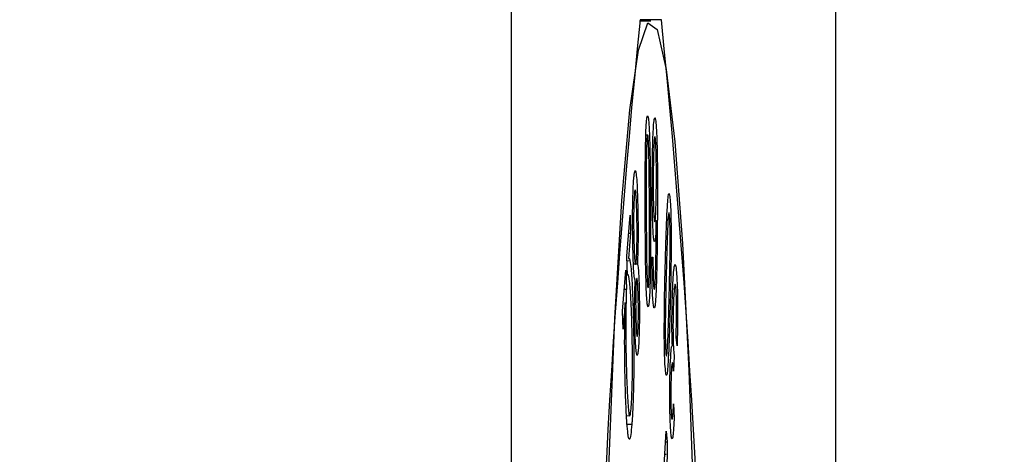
# Model space of a CAD drawing. Header units: millimetres. Extents: x 0 to 1262, y 0 to 420.
# Tile 78 of 99: x 1034.19 to 1037.69, y 167.26 to 168.81. Entities that reach past the tile are written whole.
import ezdxf

# ---------------------------------------------------------------- set-up
doc = ezdxf.new("R2010")
doc.units = ezdxf.units.MM
doc.header["$PDSIZE"] = -1
doc.layers.add('SLD-0', color=7, linetype='Continuous')
doc.styles.add('SLDTEXTSTYLE0', font='TXT', dxfattribs={"width": 0.75})
doc.dimstyles.new('SLDDIMSTYLE1', dxfattribs={"dimtxt": 3.5, "dimasz": 3.2, "dimexe": 0, "dimexo": 0.0625, "dimgap": 0.875, "dimtad": 1, "dimdec": 1, "dimlfac": 3, "dimrnd": 1e-09, "dimzin": 12, "dimdsep": 46, "dimtxsty": 'SLDTEXTSTYLE0', "dimsah": 1, "dimcen": 0.09, "dimadec": 0, "dimazin": 3, "dimtfac": 1, "dimtdec": 1, "dimtmove": 0, "dimatfit": 0, "dimfxl": 1, "dimfrac": 2, "dimtolj": 1, "dimtzin": 12, "dimarcsym": 0})
doc.dimstyles.new('SLDDIMSTYLE8', dxfattribs={"dimtxt": 3.5, "dimasz": 3.2, "dimexe": 0, "dimexo": 0.0625, "dimgap": 0.875, "dimtad": 0, "dimtih": 1, "dimtoh": 1, "dimdec": 1, "dimlfac": 3, "dimrnd": 1e-09, "dimzin": 4, "dimdsep": 46, "dimtxsty": 'SLDTEXTSTYLE0', "dimblk1": 'NONE', "dimsah": 1, "dimcen": 0, "dimadec": 0, "dimazin": 1, "dimtfac": 1, "dimtdec": 1, "dimtmove": 0, "dimatfit": 3, "dimldrblk": 'NONE', "dimfxl": 1, "dimfrac": 2, "dimtolj": 1, "dimtzin": 12, "dimarcsym": 0})

# ---------------------------------------------------------------- blocks, each defined once
blk = doc.blocks.new('*D84')
at = {"layer": 'Defpoints', "color": 0, "transparency": 16777216}
for p in [(1018.227, 174.1974), (1020.9525, 171.7447)]:
    blk.add_point(p, dxfattribs=at)
at = {"layer": 'SLD-0', "color": 0, "lineweight": -2, "transparency": 16777216}
for p, q in [((1018.227, 174.1974), (1020.9525, 171.7447)), ((1036.6282, 157.6381), (1023.3312, 169.6041)), ((1039.8282, 157.6381), (1036.6282, 157.6381))]:
    blk.add_line(p, q, dxfattribs=at)
at = {"layer": 'SLD-0', "color": 0, "transparency": 16777216}
blk.add_solid([(1023.6879, 170.0005), (1022.9744, 169.2077), (1020.9525, 171.7447)], dxfattribs=at)
at = {"layer": 'SLD-0', "color": 0, "transparency": 16777216, "insert": (1040.7032, 159.3881), "char_height": 3.5, "attachment_point": 1, "style": 'SLDTEXTSTYLE0'}
blk.add_mtext('\\A1;3X∅11.0 [∅0.43]', dxfattribs=at)
blk = doc.blocks.new('_None')
blk = doc.blocks.new('*D85')
at = {"layer": 'Defpoints', "color": 0, "transparency": 16777216}
for p in [(1025.1564, 205.7377), (1025.1564, 203.5377), (1053.0931, 203.5377)]:
    blk.add_point(p, dxfattribs=at)
at = {"layer": 'SLD-0', "color": 0, "lineweight": -2, "transparency": 16777216}
for p, q in [((1053.0931, 208.9377), (1053.0931, 212.1377)), ((1025.2189, 205.7377), (1053.0931, 205.7377)), ((1053.0931, 205.7377), (1053.0931, 203.5377)), ((1025.2189, 203.5377), (1053.0931, 203.5377)), ((1053.0931, 200.3377), (1053.0931, 167.8252))]:
    blk.add_line(p, q, dxfattribs=at)
at = {"layer": 'SLD-0', "color": 0, "transparency": 16777216}
for points in [[(1052.5598, 208.9377), (1053.6264, 208.9377), (1053.0931, 205.7377)], [(1052.5598, 200.3377), (1053.6264, 200.3377), (1053.0931, 203.5377)]]:
    blk.add_solid(points, dxfattribs=at)
at = {"layer": 'SLD-0', "color": 0, "transparency": 16777216, "insert": (1048.7181, 182.4814), "char_height": 3.5, "attachment_point": 2, "rotation": 90, "style": 'SLDTEXTSTYLE0'}
blk.add_mtext('\\A1;4X%%c6.6 [0.26]', dxfattribs=at)

msp = doc.modelspace()

# ---------------------------------------------------------------- linework, layer by layer
at = {"color": 7, "linetype": 'Continuous', "lineweight": 25}
for p, q in [((1037.089759, 340.627773), (1037.089759, 150.314287)), ((1035.936163, 333.9341), (1035.936163, 157.00796)), ((1036.432588, 168.804363), (1036.393336, 168.804363)), ((1036.470524, 168.809919), (1036.394651, 168.809919)), ((1036.415344, 168.400041), (1036.421318, 168.399728)), ((1036.422265, 168.399026), (1036.421836, 168.399049)), ((1036.37874, 168.199764), (1036.378374, 168.199783)), ((1036.347503, 167.967151), (1036.358987, 168.113853)), ((1036.358987, 168.113853), (1036.361224, 168.049895)), ((1036.413128, 168.119359), (1036.416751, 168.119373)), ((1036.494496, 168.098629), (1036.490087, 168.098816)), ((1036.445636, 168.095958), (1036.452723, 168.094565)), ((1036.361224, 168.049895), (1036.353774, 167.959184)), ((1036.353989, 168.050007), (1036.361224, 168.049895)), ((1036.349896, 167.898643), (1036.347503, 167.967151)), ((1036.437075, 167.964374), (1036.440587, 167.96396)), ((1036.348063, 167.951109), (1036.358782, 167.951655)), ((1036.371288, 167.939761), (1036.377772, 167.940041)), ((1036.379769, 167.940127), (1036.385065, 167.940355)), ((1036.33215, 167.77126), (1036.343599, 167.91737)), ((1036.343599, 167.91737), (1036.345954, 167.850073)), ((1036.355191, 167.895046), (1036.354143, 167.8951)), ((1036.384604, 167.886195), (1036.384344, 167.886209)), ((1036.338324, 167.850054), (1036.345954, 167.850073)), ((1036.341532, 167.802947), (1036.334355, 167.708121)), ((1036.341241, 167.788895), (1036.344524, 167.788848)), ((1036.334355, 167.708121), (1036.33215, 167.77126)), ((1036.526434, 167.64879), (1036.52322, 167.679541)), ((1036.516476, 167.612634), (1036.513931, 167.558419)), ((1036.513931, 167.558419), (1036.513511, 167.565313)), ((1036.513855, 167.442067), (1036.516274, 167.390852)), ((1036.346473, 167.399346), (1036.356482, 167.399865)), ((1036.348377, 167.369774), (1036.36542, 167.369033)), ((1036.460494, 166.874519), (1036.488024, 167.344137)), ((1036.488024, 167.344137), (1036.49139, 167.306309)), ((1036.49139, 167.306309), (1036.483206, 166.619277)), ((1036.485798, 167.306165), (1036.49139, 167.306309)), ((1036.483251, 167.262708), (1036.487745, 167.261828))]:
    msp.add_line(p, q, dxfattribs=at)
at = {"color": 7, "linetype": 'Continuous', "lineweight": 25, "flags": 128}
for points in [[(1036.389665, 168.701896), (1036.422442, 168.798721), (1036.455585, 168.775275), (1036.487896, 168.632404), (1036.518209, 168.375273), (1036.545427, 168.013175), (1036.568567, 167.559198), (1036.586793, 167.029749), (1036.599444, 166.443963), (1036.606066, 165.823013), (1036.606417, 165.189342), (1036.600486, 164.565851)], [(1036.261647, 164.805559), (1036.258144, 165.435723), (1036.260947, 166.067163), (1036.269953, 166.677057), (1036.284838, 167.243362), (1036.305062, 167.745611), (1036.329896, 168.165651), (1036.358441, 168.488299), (1036.389665, 168.701896)]]:
    msp.add_lwpolyline(points, dxfattribs=at)
at = {"color": 7, "linetype": 'Continuous', "lineweight": 25}
for centre, start, end in [((1069.686883, 165.47103), 174.2729373, 185.7270627), ((1003.178293, 165.47103), 354.2729373, 5.7270627)]:
    msp.add_arc(centre, 33.459242, start, end, dxfattribs=at)
for points, knots in [([(1036.413138, 168.114268), (1036.413063, 168.140894), (1036.412839, 168.221285), (1036.413317, 168.32248), (1036.41532, 168.406258), (1036.417321, 168.445916), (1036.41946, 168.463471), (1036.420736, 168.466164), (1036.421154, 168.467045)], [0, 0, 0, 0, 0.18763089, 0.56650005, 0.69649027, 0.82783665, 0.94372094, 1, 1, 1, 1]), ([(1036.421154, 168.467045), (1036.42208, 168.46656), (1036.423919, 168.4656), (1036.426533, 168.437138), (1036.428928, 168.385636), (1036.431017, 168.28371), (1036.431464, 168.197329), (1036.431757, 168.140653)], [0, 0, 0, 0, 0.12289195, 0.24381915, 0.39132242, 0.60064475, 1, 1, 1, 1]), ([(1036.438088, 168.251079), (1036.43832, 168.277679), (1036.438787, 168.331061), (1036.440662, 168.395184), (1036.443045, 168.439476), (1036.445598, 168.460557), (1036.447361, 168.460149), (1036.448176, 168.45996)], [0, 0, 0, 0, 0.25517195, 0.51209752, 0.68202558, 0.85291827, 1, 1, 1, 1]), ([(1036.448176, 168.45996), (1036.449245, 168.455763), (1036.451389, 168.447342), (1036.454002, 168.403495), (1036.456015, 168.336127), (1036.456806, 168.23705), (1036.456529, 168.161805), (1036.456373, 168.119523)], [0, 0, 0, 0, 0.14729299, 0.29557201, 0.45898953, 0.69599647, 1, 1, 1, 1]), ([(1036.421318, 168.399728), (1036.420832, 168.397976), (1036.419889, 168.394577), (1036.418584, 168.373862), (1036.41739, 168.33904), (1036.416611, 168.279581), (1036.41648, 168.204073), (1036.416661, 168.147745), (1036.416751, 168.119373)], [0, 0, 0, 0, 0.08701906, 0.16885561, 0.29466373, 0.47175882, 0.73392302, 1, 1, 1, 1]), ([(1036.428173, 168.13555), (1036.428048, 168.162168), (1036.427799, 168.215444), (1036.427127, 168.288571), (1036.426025, 168.345707), (1036.424562, 168.378786), (1036.423152, 168.396391), (1036.422027, 168.400039), (1036.42142, 168.399773), (1036.421318, 168.399728)], [0, 0, 0, 0, 0.24785058, 0.49606671, 0.68875265, 0.80342325, 0.89228266, 0.98186063, 1, 1, 1, 1]), ([(1036.447801, 168.393098), (1036.447263, 168.392878), (1036.446247, 168.392463), (1036.444657, 168.37507), (1036.44322, 168.346777), (1036.44209, 168.301849), (1036.441831, 168.268072), (1036.441685, 168.249129)], [0, 0, 0, 0, 0.14850693, 0.28067014, 0.50073683, 0.72000321, 1, 1, 1, 1]), ([(1036.452849, 168.222601), (1036.452893, 168.250083), (1036.452961, 168.29313), (1036.451671, 168.346549), (1036.45019, 168.378166), (1036.448727, 168.390382), (1036.447988, 168.39255), (1036.447801, 168.393098)], [0, 0, 0, 0, 0.37525962, 0.58781478, 0.80153911, 0.94977281, 1, 1, 1, 1]), ([(1036.374032, 168.25894), (1036.375264, 168.265679), (1036.377481, 168.277814), (1036.38077, 168.263245), (1036.383491, 168.233209), (1036.385561, 168.188726), (1036.386415, 168.15315), (1036.386811, 168.136684)], [0, 0, 0, 0, 0.23695094, 0.42670768, 0.61567002, 0.822109, 1, 1, 1, 1]), ([(1036.369214, 168.00416), (1036.368781, 168.030166), (1036.368009, 168.076599), (1036.368481, 168.147191), (1036.369944, 168.204868), (1036.372031, 168.241481), (1036.373524, 168.254502), (1036.374032, 168.25894)], [0, 0, 0, 0, 0.26794157, 0.47841999, 0.68903629, 0.8940124, 1, 1, 1, 1]), ([(1036.445371, 168.019544), (1036.444518, 168.022956), (1036.442822, 168.029734), (1036.440547, 168.065564), (1036.438794, 168.116348), (1036.437907, 168.182623), (1036.438026, 168.227728), (1036.438088, 168.251079)], [0, 0, 0, 0, 0.16479254, 0.32733863, 0.54874621, 0.76638508, 1, 1, 1, 1]), ([(1036.441685, 168.249129), (1036.441633, 168.221629), (1036.441556, 168.18136), (1036.442709, 168.132942), (1036.443963, 168.106858), (1036.445311, 168.093559), (1036.446126, 168.091133), (1036.446441, 168.090194)], [0, 0, 0, 0, 0.39810295, 0.58294132, 0.76862359, 0.91040851, 1, 1, 1, 1]), ([(1036.383464, 168.110959), (1036.382924, 168.131462), (1036.382057, 168.164447), (1036.379863, 168.193906), (1036.377811, 168.20593), (1036.376244, 168.20243), (1036.375483, 168.197167), (1036.375347, 168.196231)], [0, 0, 0, 0, 0.34407739, 0.5535201, 0.76354963, 0.95796586, 1, 1, 1, 1]), ([(1036.446441, 168.090194), (1036.447117, 168.09043), (1036.448375, 168.09087), (1036.450139, 168.110866), (1036.451594, 168.139966), (1036.452525, 168.180129), (1036.452741, 168.208482), (1036.452849, 168.222601)], [0, 0, 0, 0, 0.19046469, 0.35411799, 0.57116094, 0.7864443, 1, 1, 1, 1]), ([(1036.375347, 168.196231), (1036.374712, 168.189799), (1036.373505, 168.177589), (1036.372384, 168.145436), (1036.371802, 168.108909), (1036.37185, 168.068968), (1036.372318, 168.043033), (1036.372547, 168.030376)], [0, 0, 0, 0, 0.20919243, 0.39703349, 0.5775986, 0.7938688, 1, 1, 1, 1]), ([(1036.484745, 167.945183), (1036.485379, 167.968938), (1036.487292, 168.040643), (1036.490346, 168.124004), (1036.494275, 168.178114), (1036.497063, 168.194023), (1036.499412, 168.188884), (1036.500613, 168.178933), (1036.50102, 168.175555)], [0, 0, 0, 0, 0.18642429, 0.56273585, 0.69356178, 0.82577077, 0.94085199, 1, 1, 1, 1]), ([(1036.50102, 168.175555), (1036.501839, 168.165906), (1036.503447, 168.146951), (1036.504972, 168.095092), (1036.505685, 168.024042), (1036.504672, 167.916191), (1036.502827, 167.838148), (1036.501668, 167.789155)], [0, 0, 0, 0, 0.12654098, 0.24858756, 0.40221558, 0.62473334, 1, 1, 1, 1]), ([(1036.386811, 168.136684), (1036.387251, 168.110647), (1036.387962, 168.068535), (1036.387575, 168.007362), (1036.386537, 167.966481), (1036.385479, 167.947692), (1036.385065, 167.940355)], [0, 0, 0, 0, 0.37936764, 0.61361094, 0.84912472, 1, 1, 1, 1]), ([(1036.423639, 167.855492), (1036.424116, 167.857197), (1036.425043, 167.86051), (1036.426343, 167.880993), (1036.427521, 167.915343), (1036.428295, 167.97457), (1036.428432, 168.050066), (1036.42826, 168.106915), (1036.428173, 168.13555)], [0, 0, 0, 0, 0.08567378, 0.166413, 0.2932217, 0.46574339, 0.73089314, 1, 1, 1, 1]), ([(1036.431757, 168.140653), (1036.43183, 168.114031), (1036.432048, 168.033657), (1036.431579, 167.932318), (1036.429562, 167.84858), (1036.427579, 167.808617), (1036.425436, 167.791206), (1036.424162, 167.788487), (1036.423738, 167.787581)], [0, 0, 0, 0, 0.18750653, 0.56610014, 0.69650756, 0.82829005, 0.94277041, 1, 1, 1, 1]), ([(1036.380711, 167.945337), (1036.381349, 167.951832), (1036.382537, 167.96394), (1036.383599, 167.996115), (1036.384182, 168.031985), (1036.384156, 168.071999), (1036.383691, 168.098153), (1036.383464, 168.110959)], [0, 0, 0, 0, 0.21079478, 0.39292673, 0.57239359, 0.79063671, 1, 1, 1, 1]), ([(1036.417036, 167.84831), (1036.416318, 167.871627), (1036.414885, 167.91816), (1036.413705, 168.009413), (1036.413349, 168.075163), (1036.413138, 168.114268)], [0, 0, 0, 0, 0.28927825, 0.57729595, 1, 1, 1, 1]), ([(1036.416751, 168.119373), (1036.416874, 168.09275), (1036.41712, 168.03947), (1036.41778, 167.966707), (1036.418866, 167.909824), (1036.420311, 167.876966), (1036.421706, 167.859201), (1036.422857, 167.855078), (1036.423498, 167.855417), (1036.423639, 167.855492)], [0, 0, 0, 0, 0.24730308, 0.49493233, 0.68351994, 0.79869444, 0.88654853, 0.97499115, 1, 1, 1, 1]), ([(1036.456373, 168.119523), (1036.456203, 168.093082), (1036.455689, 168.013296), (1036.454393, 167.911674), (1036.451412, 167.832555), (1036.448903, 167.796544), (1036.446374, 167.782024), (1036.444906, 167.783248), (1036.444296, 167.783757)], [0, 0, 0, 0, 0.17687205, 0.53371154, 0.67396412, 0.81482655, 0.92304679, 1, 1, 1, 1]), ([(1036.49939, 168.11517), (1036.498932, 168.118289), (1036.498041, 168.124357), (1036.49638, 168.119301), (1036.494439, 168.101153), (1036.492173, 168.057276), (1036.490067, 167.992202), (1036.48871, 167.940795), (1036.488026, 167.914896)], [0, 0, 0, 0, 0.08510732, 0.16554854, 0.29044569, 0.46424172, 0.73007559, 1, 1, 1, 1]), ([(1036.498414, 167.819149), (1036.499007, 167.843354), (1036.500196, 167.891804), (1036.501508, 167.961698), (1036.502082, 168.021963), (1036.501674, 168.064908), (1036.500929, 168.093979), (1036.500049, 168.108428), (1036.499497, 168.114069), (1036.49939, 168.11517)], [0, 0, 0, 0, 0.24632205, 0.49304909, 0.68497607, 0.80166189, 0.88972363, 0.97848423, 1, 1, 1, 1]), ([(1036.452723, 168.094565), (1036.452028, 168.077704), (1036.450797, 168.04786), (1036.448131, 168.020784), (1036.446317, 168.019969), (1036.445371, 168.019544)], [0, 0, 0, 0, 0.38323031, 0.67832138, 1, 1, 1, 1]), ([(1036.450144, 167.913173), (1036.450741, 167.93773), (1036.451735, 167.978666), (1036.452373, 168.04083), (1036.452607, 168.076611), (1036.452723, 168.094565)], [0, 0, 0, 0, 0.42757829, 0.71278051, 1, 1, 1, 1]), ([(1036.372547, 168.030376), (1036.372983, 168.013046), (1036.373749, 167.982621), (1036.375731, 167.951606), (1036.377704, 167.937516), (1036.379446, 167.937125), (1036.380348, 167.942977), (1036.380711, 167.945337)], [0, 0, 0, 0, 0.2885657, 0.50661345, 0.7248176, 0.88900779, 1, 1, 1, 1]), ([(1036.377574, 167.882944), (1036.376455, 167.884999), (1036.374409, 167.888756), (1036.371902, 167.921195), (1036.370239, 167.960592), (1036.369539, 167.990354), (1036.369214, 168.00416)], [0, 0, 0, 0, 0.29689621, 0.54295635, 0.78798034, 1, 1, 1, 1]), ([(1036.353774, 167.959184), (1036.354473, 167.959386), (1036.35566, 167.959728), (1036.357337, 167.957103), (1036.358299, 167.953476), (1036.358782, 167.951655)], [0, 0, 0, 0, 0.41627324, 0.70696136, 1, 1, 1, 1]), ([(1036.444296, 167.783757), (1036.443308, 167.787517), (1036.44152, 167.794325), (1036.439405, 167.825743), (1036.437856, 167.869477), (1036.437178, 167.918121), (1036.437103, 167.951962), (1036.437075, 167.964374)], [0, 0, 0, 0, 0.22707906, 0.41120715, 0.59476003, 0.85137522, 1, 1, 1, 1]), ([(1036.440587, 167.96396), (1036.440625, 167.957329), (1036.4407, 167.94406), (1036.440921, 167.917955), (1036.441369, 167.900129), (1036.441664, 167.888373)], [0, 0, 0, 0, 0.2538574, 0.50791341, 1, 1, 1, 1]), ([(1036.358782, 167.951655), (1036.360119, 167.942927), (1036.363309, 167.922092), (1036.366797, 167.865993), (1036.368568, 167.819434), (1036.369194, 167.802987)], [0, 0, 0, 0, 0.31799899, 0.75908201, 1, 1, 1, 1]), ([(1036.385065, 167.940355), (1036.386026, 167.937877), (1036.387722, 167.933499), (1036.38976, 167.906264), (1036.390985, 167.875432), (1036.391503, 167.853257), (1036.391724, 167.843826)], [0, 0, 0, 0, 0.32301476, 0.57072135, 0.81741781, 1, 1, 1, 1]), ([(1036.48113, 167.675721), (1036.481117, 167.702766), (1036.48109, 167.75674), (1036.482463, 167.847717), (1036.48389, 167.908673), (1036.484745, 167.945183)], [0, 0, 0, 0, 0.28710977, 0.57300864, 1, 1, 1, 1]), ([(1036.510479, 167.842453), (1036.511394, 167.863303), (1036.51306, 167.901222), (1036.516499, 167.932682), (1036.519782, 167.940726), (1036.522664, 167.929875), (1036.524122, 167.912437), (1036.524764, 167.904763)], [0, 0, 0, 0, 0.25965543, 0.47223918, 0.68462554, 0.86121579, 1, 1, 1, 1]), ([(1036.364687, 167.757397), (1036.363848, 167.778995), (1036.36197, 167.827401), (1036.357925, 167.882413), (1036.353525, 167.905949), (1036.350848, 167.900561), (1036.349896, 167.898643)], [0, 0, 0, 0, 0.24075862, 0.53958318, 0.83614498, 1, 1, 1, 1]), ([(1036.3884, 167.815839), (1036.387999, 167.83137), (1036.387343, 167.856837), (1036.385666, 167.880413), (1036.384046, 167.890469), (1036.382753, 167.887617), (1036.382097, 167.88337), (1036.381936, 167.882326)], [0, 0, 0, 0, 0.32679305, 0.53582781, 0.7454804, 0.93746608, 1, 1, 1, 1]), ([(1036.441664, 167.888373), (1036.44188, 167.883091), (1036.44238, 167.870805), (1036.443454, 167.855593), (1036.44439, 167.852085), (1036.444865, 167.850304)], [0, 0, 0, 0, 0.27068713, 0.62962663, 1, 1, 1, 1]), ([(1036.444865, 167.850304), (1036.445424, 167.850308), (1036.446545, 167.850316), (1036.448226, 167.86744), (1036.449355, 167.890544), (1036.449954, 167.907719), (1036.450144, 167.913173)], [0, 0, 0, 0, 0.25198389, 0.50597907, 0.84312697, 1, 1, 1, 1]), ([(1036.488026, 167.914896), (1036.487433, 167.890685), (1036.486247, 167.842226), (1036.484923, 167.772526), (1036.484345, 167.712691), (1036.484727, 167.669819), (1036.485479, 167.640736), (1036.486375, 167.625544), (1036.486952, 167.619624), (1036.487079, 167.618319)], [0, 0, 0, 0, 0.24545744, 0.49129742, 0.68145748, 0.79566882, 0.88496385, 0.97465322, 1, 1, 1, 1]), ([(1036.524764, 167.904763), (1036.52564, 167.88997), (1036.52725, 167.862763), (1036.528312, 167.805582), (1036.528463, 167.747565), (1036.527744, 167.693759), (1036.526824, 167.662172), (1036.526434, 167.64879)], [0, 0, 0, 0, 0.2316017, 0.42597374, 0.61946178, 0.83877411, 1, 1, 1, 1]), ([(1036.37626, 167.728347), (1036.375943, 167.747197), (1036.375398, 167.77956), (1036.375705, 167.828005), (1036.37655, 167.860779), (1036.377305, 167.877127), (1036.377574, 167.882944)], [0, 0, 0, 0, 0.35334079, 0.60665093, 0.86004884, 1, 1, 1, 1]), ([(1036.381936, 167.882326), (1036.381448, 167.877491), (1036.380468, 167.867766), (1036.379555, 167.841662), (1036.379088, 167.812207), (1036.379116, 167.781828), (1036.379455, 167.76258), (1036.379616, 167.753417)], [0, 0, 0, 0, 0.20478814, 0.41191119, 0.59934295, 0.80925234, 1, 1, 1, 1]), ([(1036.522716, 167.848909), (1036.522087, 167.855647), (1036.520901, 167.868338), (1036.518864, 167.868191), (1036.516897, 167.85835), (1036.515022, 167.83575), (1036.514064, 167.812897), (1036.513581, 167.801391)], [0, 0, 0, 0, 0.20266468, 0.38170081, 0.56404646, 0.78051079, 1, 1, 1, 1]), ([(1036.345954, 167.850073), (1036.345785, 167.84423), (1036.345447, 167.832539), (1036.344938, 167.812328), (1036.344675, 167.797419), (1036.344524, 167.788848)], [0, 0, 0, 0, 0.29819256, 0.59653497, 1, 1, 1, 1]), ([(1036.391724, 167.843826), (1036.392137, 167.817353), (1036.392825, 167.773374), (1036.392079, 167.710248), (1036.390645, 167.663738), (1036.38886, 167.637745), (1036.38772, 167.628067), (1036.387402, 167.625369)], [0, 0, 0, 0, 0.31223451, 0.51870152, 0.72519705, 0.92339318, 1, 1, 1, 1]), ([(1036.423738, 167.787581), (1036.422742, 167.788013), (1036.420804, 167.788856), (1036.418484, 167.815141), (1036.417462, 167.838557), (1036.417036, 167.84831)], [0, 0, 0, 0, 0.38127696, 0.74229553, 1, 1, 1, 1]), ([(1036.487079, 167.618319), (1036.487545, 167.615252), (1036.488458, 167.609252), (1036.490127, 167.614721), (1036.492075, 167.634054), (1036.494312, 167.67834), (1036.496412, 167.743067), (1036.497743, 167.793666), (1036.498414, 167.819149)], [0, 0, 0, 0, 0.08649737, 0.16921872, 0.29237537, 0.47235822, 0.73426662, 1, 1, 1, 1]), ([(1036.509779, 167.648264), (1036.509291, 167.662253), (1036.50834, 167.689517), (1036.508214, 167.743466), (1036.50892, 167.795793), (1036.509982, 167.827596), (1036.510479, 167.842453)], [0, 0, 0, 0, 0.2367794, 0.4614651, 0.7484274, 1, 1, 1, 1]), ([(1036.52322, 167.679541), (1036.523802, 167.704374), (1036.524701, 167.742761), (1036.524711, 167.795248), (1036.524003, 167.82632), (1036.523247, 167.841064), (1036.52279, 167.847809), (1036.522716, 167.848909)], [0, 0, 0, 0, 0.4350113, 0.67247245, 0.8217523, 0.97093962, 1, 1, 1, 1]), ([(1036.340171, 167.719022), (1036.340332, 167.733281), (1036.340576, 167.754766), (1036.341099, 167.782384), (1036.341388, 167.796089), (1036.341532, 167.802947)], [0, 0, 0, 0, 0.4964621, 0.74801138, 1, 1, 1, 1]), ([(1036.344524, 167.788848), (1036.344273, 167.762209), (1036.343687, 167.700216), (1036.344716, 167.610164), (1036.346337, 167.556363), (1036.347025, 167.533556)], [0, 0, 0, 0, 0.30269634, 0.70441125, 1, 1, 1, 1]), ([(1036.369194, 167.802987), (1036.36991, 167.779886), (1036.371705, 167.722001), (1036.37286, 167.625202), (1036.372185, 167.525496), (1036.36999, 167.444324), (1036.367408, 167.395859), (1036.365749, 167.373477), (1036.36542, 167.369033)], [0, 0, 0, 0, 0.16290628, 0.4082098, 0.58615372, 0.76399978, 0.95314008, 1, 1, 1, 1]), ([(1036.386068, 167.687847), (1036.386547, 167.692671), (1036.387509, 167.702367), (1036.388406, 167.72838), (1036.388893, 167.758359), (1036.388895, 167.788717), (1036.388549, 167.807669), (1036.3884, 167.815839)], [0, 0, 0, 0, 0.20377619, 0.40953588, 0.60045959, 0.82776628, 1, 1, 1, 1]), ([(1036.501668, 167.789155), (1036.501036, 167.765387), (1036.499127, 167.693645), (1036.496067, 167.610368), (1036.492141, 167.556255), (1036.489352, 167.540026), (1036.48699, 167.544801), (1036.485784, 167.554893), (1036.485378, 167.558289)], [0, 0, 0, 0, 0.18626086, 0.56221579, 0.69283852, 0.82486595, 0.94106861, 1, 1, 1, 1]), ([(1036.513581, 167.801391), (1036.512976, 167.782146), (1036.512021, 167.751744), (1036.511923, 167.703042), (1036.512462, 167.666541), (1036.513404, 167.644277), (1036.514026, 167.635074), (1036.514168, 167.632981)], [0, 0, 0, 0, 0.35153917, 0.55533963, 0.7597944, 0.94537754, 1, 1, 1, 1]), ([(1036.367629, 167.552959), (1036.36767, 167.580112), (1036.367761, 167.641623), (1036.366246, 167.710115), (1036.364991, 167.748153), (1036.364687, 167.757397)], [0, 0, 0, 0, 0.37433143, 0.84796587, 1, 1, 1, 1]), ([(1036.379616, 167.753417), (1036.379925, 167.741204), (1036.380502, 167.718412), (1036.382009, 167.694098), (1036.383585, 167.682279), (1036.385005, 167.681243), (1036.385749, 167.685868), (1036.386068, 167.687847)], [0, 0, 0, 0, 0.26035478, 0.48587631, 0.71164136, 0.87659627, 1, 1, 1, 1]), ([(1036.343202, 167.471608), (1036.342482, 167.494649), (1036.340796, 167.548609), (1036.339772, 167.635599), (1036.340057, 167.695236), (1036.340171, 167.719022)], [0, 0, 0, 0, 0.30938389, 0.72455985, 1, 1, 1, 1]), ([(1036.387402, 167.625369), (1036.386339, 167.619407), (1036.38441, 167.608592), (1036.381527, 167.620641), (1036.379115, 167.646435), (1036.377312, 167.684519), (1036.376585, 167.714831), (1036.37626, 167.728347)], [0, 0, 0, 0, 0.23686614, 0.42970453, 0.62181381, 0.83137075, 1, 1, 1, 1]), ([(1036.485378, 167.558289), (1036.484504, 167.568505), (1036.482819, 167.588207), (1036.48152, 167.633725), (1036.481243, 167.663543), (1036.48113, 167.675721)], [0, 0, 0, 0, 0.38917458, 0.75051883, 1, 1, 1, 1]), ([(1036.502394, 167.581738), (1036.503248, 167.599963), (1036.50466, 167.63011), (1036.507428, 167.649405), (1036.509017, 167.648633), (1036.509779, 167.648264)], [0, 0, 0, 0, 0.44329862, 0.73331487, 1, 1, 1, 1]), ([(1036.514168, 167.632981), (1036.514466, 167.629476), (1036.514978, 167.623475), (1036.515765, 167.617228), (1036.516238, 167.614168), (1036.516476, 167.612634)], [0, 0, 0, 0, 0.41195277, 0.70518245, 1, 1, 1, 1]), ([(1036.503881, 167.346653), (1036.503085, 167.360098), (1036.501543, 167.386146), (1036.500536, 167.440659), (1036.500392, 167.495999), (1036.501118, 167.544292), (1036.502029, 167.57104), (1036.502394, 167.581738)], [0, 0, 0, 0, 0.22800437, 0.44174546, 0.63667012, 0.85467545, 1, 1, 1, 1]), ([(1036.513511, 167.565313), (1036.512906, 167.572452), (1036.511777, 167.585788), (1036.509816, 167.591043), (1036.508021, 167.584164), (1036.50644, 167.566196), (1036.505687, 167.54853), (1036.5053, 167.539449)], [0, 0, 0, 0, 0.22610985, 0.42244347, 0.61923743, 0.80428916, 1, 1, 1, 1]), ([(1036.363333, 167.43205), (1036.363897, 167.439962), (1036.365327, 167.460036), (1036.367017, 167.500911), (1036.367442, 167.537052), (1036.367629, 167.552959)], [0, 0, 0, 0, 0.2669542, 0.67736527, 1, 1, 1, 1]), ([(1036.5053, 167.539449), (1036.504833, 167.524476), (1036.504077, 167.500292), (1036.504004, 167.46116), (1036.504467, 167.430566), (1036.505275, 167.412064), (1036.505803, 167.404037), (1036.505917, 167.40231)], [0, 0, 0, 0, 0.33492833, 0.54093838, 0.74727263, 0.94563069, 1, 1, 1, 1]), ([(1036.347025, 167.533556), (1036.347886, 167.512413), (1036.34992, 167.462472), (1036.353529, 167.411839), (1036.357409, 167.394742), (1036.360564, 167.401867), (1036.36239, 167.421764), (1036.363333, 167.43205)], [0, 0, 0, 0, 0.21907554, 0.51745184, 0.67447481, 0.83171456, 1, 1, 1, 1]), ([(1036.351773, 167.334526), (1036.350497, 167.34613), (1036.348289, 167.366216), (1036.345422, 167.414444), (1036.344005, 167.450924), (1036.343202, 167.471608)], [0, 0, 0, 0, 0.37201328, 0.64393147, 1, 1, 1, 1]), ([(1036.505917, 167.40231), (1036.506428, 167.396706), (1036.507427, 167.385761), (1036.509262, 167.384965), (1036.511298, 167.397952), (1036.512786, 167.420793), (1036.51364, 167.437793), (1036.513855, 167.442067)], [0, 0, 0, 0, 0.19331139, 0.37754929, 0.58931729, 0.89675761, 1, 1, 1, 1]), ([(1036.36542, 167.369033), (1036.364203, 167.355343), (1036.361762, 167.327878), (1036.357385, 167.310887), (1036.353982, 167.319688), (1036.352143, 167.332041), (1036.351773, 167.334526)], [0, 0, 0, 0, 0.29464569, 0.59110986, 0.91777111, 1, 1, 1, 1]), ([(1036.516274, 167.390852), (1036.515234, 167.372448), (1036.513446, 167.340808), (1036.510178, 167.31649), (1036.507184, 167.315572), (1036.50509, 167.331094), (1036.504113, 167.343659), (1036.503881, 167.346653)], [0, 0, 0, 0, 0.30489848, 0.52419356, 0.74463308, 0.93914597, 1, 1, 1, 1])]:
    msp.add_open_spline(points, degree=3, knots=knots, dxfattribs=at)

# ---------------------------------------------------------------- dimensions: what is measured, and where the dimension line sits
at = {"layer": 'SLD-0', "color": 250}
dim = msp.add_linear_dim(base=(1053.093092, 203.537697), p1=(1025.156425, 205.737697), p2=(1025.156425, 203.537697), angle=90, text='4X%%c<>', dimstyle='SLDDIMSTYLE1', dxfattribs=at)
dim.commit()
dim.dimension.update_dxf_attribs({"geometry": '*D85', "text_midpoint": (1053.093092, 182.481447), "dimtype": 160})
dim = msp.add_diameter_dim_2p(p1=(1018.226988, 174.197393), p2=(1020.952529, 171.744667), text='3X<>', dimstyle='SLDDIMSTYLE8', dxfattribs=at)
dim.commit()
dim.dimension.update_dxf_attribs({"geometry": '*D84', "text_midpoint": (1056.015699, 157.638065), "dimtype": 163})

doc.saveas('drawing.dxf')
